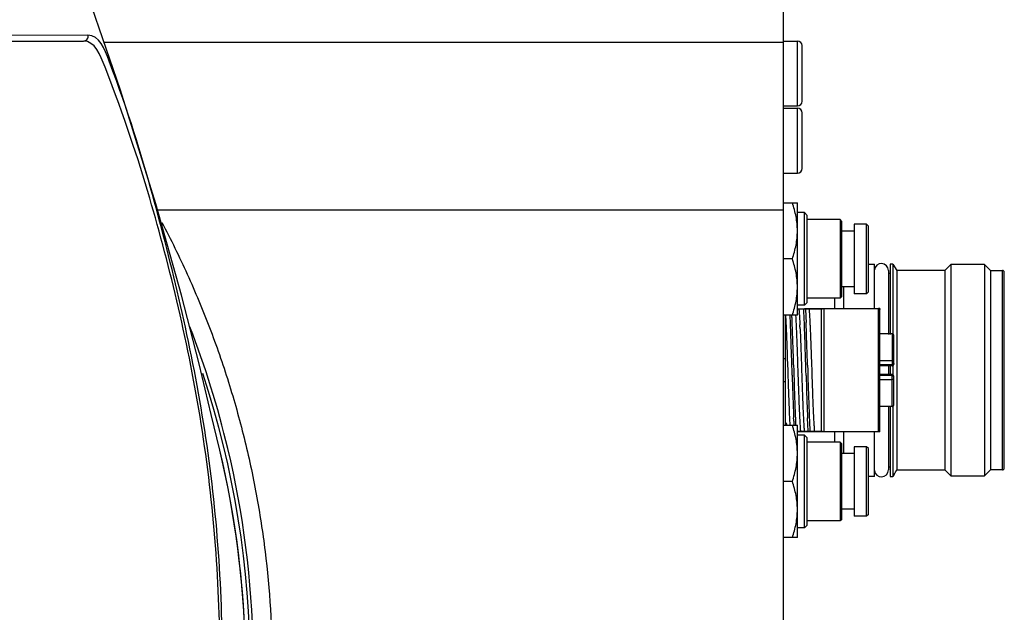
# Model space of a CAD drawing. Header units: millimetres. Extents: x 5828 to 6704, y 123 to 421.
# Tile 54 of 256: x 6414.49 to 6419.79, y 189.58 to 192.77. Entities that reach past the tile are written whole.
import ezdxf

# ---------------------------------------------------------------- set-up
doc = ezdxf.new("R2010")
doc.units = ezdxf.units.MM
doc.layers.add('外形图', color=7, linetype='Continuous')
doc.layers.add('尺寸标注', color=7, linetype='Continuous')
doc.styles.add('微软雅黑', font='msyh.ttc', dxfattribs={"height": 1.5})
doc.dimstyles.new('尺寸标注_1_20比例', dxfattribs={"dimtxt": 1.5, "dimasz": 1.25, "dimexe": 0.5, "dimexo": 0.4, "dimgap": 0.5, "dimtad": 1, "dimdec": 1, "dimlfac": 20, "dimdsep": 46, "dimtxsty": '微软雅黑', "dimcen": 0.09, "dimadec": 0, "dimazin": 0, "dimtp": 0.01, "dimtm": 0.01, "dimtfac": 1, "dimtdec": 1, "dimtofl": 0, "dimtmove": 0, "dimatfit": 3, "dimfxl": 1, "dimtolj": 1, "dimarcsym": 0})

# ---------------------------------------------------------------- blocks, each defined once
blk = doc.blocks.new('*D1102')
at = {"layer": 'Defpoints', "color": 0}
for p in [(6409.4545, 201.6953), (6409.4545, 196.4975), (6406.5795, 189.9086)]:
    blk.add_point(p, dxfattribs=at)
at = {"layer": '尺寸标注', "color": 0, "lineweight": -2}
for p, q in [((6406.5795, 190.3086), (6406.5795, 202.1953)), ((6409.4545, 196.8975), (6409.4545, 202.1953)), ((6405.3295, 201.6953), (6404.0795, 201.6953)), ((6410.7045, 201.6953), (6417.675, 201.6953))]:
    blk.add_line(p, q, dxfattribs=at)
at = {"layer": '尺寸标注', "color": 0}
for points in [[(6405.3295, 201.487), (6405.3295, 201.9037), (6406.5795, 201.6953)], [(6410.7045, 201.9037), (6410.7045, 201.487), (6409.4545, 201.6953)]]:
    blk.add_solid(points, dxfattribs=at)
at = {"layer": '尺寸标注', "color": 0, "insert": (6415.1519, 202.9561), "char_height": 1.5, "attachment_point": 5, "style": '微软雅黑'}
blk.add_mtext('\\A1;\\A1;{\\fAlibaba PuHuiTi 3.0 55 Regular|b0|i0|c134|p18;57.5}', dxfattribs=at)

msp = doc.modelspace()

# ---------------------------------------------------------------- linework, layer by layer
at = {"layer": '外形图', "linetype": 'ByBlock'}
for p, q in [((6418.6045, 185.7086), (6418.6045, 192.8586)), ((6414.8561, 192.6898), (6413.0907, 192.6838)), ((6413.0821, 192.6586), (6414.832, 192.6586)), ((6414.9425, 192.6524), (6418.6045, 192.6524)), ((6418.6045, 192.6586), (6418.6795, 192.6586)), ((6418.6795, 192.3086), (6418.6795, 192.6586)), ((6418.7045, 192.3337), (6418.7045, 192.6336)), ((6418.6045, 192.3086), (6418.6795, 192.3086)), ((6418.6045, 192.2961), (6418.6795, 192.2961)), ((6418.6795, 191.9461), (6418.6795, 192.2961)), ((6418.7045, 191.9712), (6418.7045, 192.2711)), ((6418.6045, 191.9461), (6418.6795, 191.9461)), ((6418.6045, 191.7867), (6418.6795, 191.7867)), ((6418.6795, 191.1805), (6418.6795, 191.7867)), ((6418.6045, 191.7469), (6415.2316, 191.7469)), ((6418.717, 191.7336), (6418.6795, 191.7336)), ((6418.717, 191.2336), (6418.717, 191.7336)), ((6418.732, 191.7186), (6418.717, 191.7336)), ((6418.732, 191.2486), (6418.732, 191.7186)), ((6418.909, 191.6961), (6418.732, 191.6961)), ((6418.909, 191.6961), (6418.909, 191.2711)), ((6418.919, 191.6861), (6418.909, 191.6961)), ((6418.919, 191.2811), (6418.919, 191.6861)), ((6419.052, 191.6711), (6418.9855, 191.6711)), ((6418.9855, 191.6711), (6418.9855, 191.2962)), ((6419.052, 191.2961), (6419.052, 191.6711)), ((6419.062, 191.6611), (6419.052, 191.6711)), ((6418.9855, 191.6336), (6418.919, 191.6336)), ((6419.062, 191.3062), (6419.062, 191.6611)), ((6418.6524, 191.4836), (6418.6045, 191.4836)), ((6419.062, 191.4561), (6419.0945, 191.4561)), ((6419.0945, 191.2161), (6419.0945, 191.4561)), ((6419.1945, 191.4561), (6419.1795, 191.4561)), ((6419.1795, 191.4561), (6419.1795, 191.0761)), ((6419.1945, 191.4561), (6419.1945, 191.0761)), ((6419.1945, 191.4561), (6419.2147, 191.4211)), ((6419.507, 191.4536), (6419.4745, 191.4211)), ((6419.687, 191.4536), (6419.507, 191.4536)), ((6419.507, 191.4536), (6419.507, 190.3136)), ((6419.687, 191.4536), (6419.687, 190.3136)), ((6419.7195, 191.4211), (6419.687, 191.4536)), ((6419.1695, 191.4209), (6419.1695, 191.0761)), ((6419.1695, 191.4061), (6419.1795, 191.4061)), ((6419.4745, 191.4211), (6419.2147, 191.4211)), ((6419.2147, 191.4211), (6419.2148, 190.3474)), ((6419.4745, 191.4211), (6419.4745, 190.3461)), ((6419.7195, 191.4211), (6419.7845, 191.4211)), ((6419.7195, 191.4211), (6419.7195, 190.3461)), ((6419.7845, 190.3461), (6419.7845, 191.4211)), ((6419.7945, 190.3561), (6419.7945, 191.4111)), ((6418.9855, 191.3336), (6418.919, 191.3336)), ((6418.927, 191.3336), (6418.927, 191.2161)), ((6419.052, 191.2961), (6418.9855, 191.2961)), ((6419.062, 191.3061), (6419.052, 191.2961)), ((6418.732, 191.2486), (6418.717, 191.2336)), ((6418.909, 191.2711), (6418.732, 191.2711)), ((6418.8795, 191.2711), (6418.8795, 191.2161)), ((6418.919, 191.2811), (6418.909, 191.2711)), ((6418.717, 191.2336), (6418.6795, 191.2336)), ((6418.6795, 191.2151), (6418.6874, 191.2151)), ((6418.7135, 191.2143), (6418.7229, 191.2143)), ((6418.717, 191.2161), (6419.1232, 191.2161)), ((6418.7436, 191.2151), (6418.8095, 191.2151)), ((6418.8095, 190.5522), (6418.8095, 191.2151)), ((6418.8245, 191.2156), (6419.1145, 191.2156)), ((6418.8245, 190.5517), (6418.8245, 191.2156)), ((6419.1145, 191.2156), (6419.1145, 190.5517)), ((6419.1232, 191.2161), (6419.1245, 191.2111)), ((6419.1245, 190.5562), (6419.1245, 191.2111)), ((6418.6795, 191.1805), (6418.6045, 191.1805)), ((6418.6145, 190.5867), (6418.6145, 191.1805)), ((6419.1896, 191.08), (6419.1245, 191.0806)), ((6419.1896, 191.0795), (6419.1245, 191.0801)), ((6419.1896, 191.08), (6419.1896, 190.9068)), ((6419.1995, 190.9226), (6419.1995, 191.07)), ((6418.6045, 190.9462), (6418.6145, 190.9462)), ((6418.6247, 190.9521), (6418.6248, 190.9467)), ((6418.6248, 190.9467), (6418.627, 190.8841)), ((6419.1896, 190.9342), (6419.1245, 190.9343)), ((6418.627, 190.8841), (6418.628, 190.8525)), ((6418.6497, 190.9082), (6418.6496, 190.9115)), ((6418.6505, 190.8829), (6418.6497, 190.9082)), ((6418.6513, 190.8562), (6418.6505, 190.8829)), ((6418.6589, 190.9118), (6418.659, 190.9085)), ((6418.659, 190.9085), (6418.6598, 190.8832)), ((6418.6598, 190.8832), (6418.6606, 190.8565)), ((6418.6824, 190.9093), (6418.6823, 190.9126)), ((6418.6825, 190.9055), (6418.6824, 190.9093)), ((6418.6832, 190.8839), (6418.6825, 190.9055)), ((6418.6839, 190.8632), (6418.6832, 190.8839)), ((6418.7255, 190.8829), (6418.7246, 190.9101)), ((6418.7263, 190.8551), (6418.7255, 190.8829)), ((6418.734, 190.9104), (6418.7348, 190.8832)), ((6418.7348, 190.8832), (6418.7357, 190.8554)), ((6418.7581, 190.8883), (6418.7573, 190.9105)), ((6418.7582, 190.8839), (6418.7581, 190.8883)), ((6418.7592, 190.8559), (6418.7582, 190.8839)), ((6419.1896, 190.9126), (6419.1245, 190.912)), ((6419.1896, 190.9104), (6419.1245, 190.9099)), ((6419.1896, 190.9068), (6419.1245, 190.9063)), ((6419.1695, 190.9068), (6419.1695, 190.8604)), ((6419.1795, 190.9068), (6419.1795, 190.8604)), ((6419.1945, 190.9068), (6419.1945, 190.8604)), ((6419.1995, 190.9197), (6419.1995, 190.9168)), ((6418.6145, 190.821), (6418.6045, 190.821)), ((6418.628, 190.8525), (6418.6291, 190.821)), ((6418.6841, 190.8594), (6418.6839, 190.8632)), ((6418.6842, 190.8561), (6418.6841, 190.8594)), ((6418.6843, 190.8526), (6418.6842, 190.8561)), ((6418.7593, 190.8526), (6418.7592, 190.8559)), ((6419.1896, 190.8604), (6419.1245, 190.861)), ((6419.1896, 190.8568), (6419.1245, 190.8573)), ((6419.1896, 190.8547), (6419.1245, 190.8552)), ((6419.1245, 190.8329), (6419.1896, 190.8331)), ((6419.1896, 190.6872), (6419.1896, 190.8604)), ((6419.1995, 190.8461), (6419.1995, 190.8504)), ((6419.1995, 190.6973), (6419.1995, 190.8447)), ((6418.6913, 190.6639), (6418.6911, 190.6687)), ((6418.7663, 190.6639), (6418.7661, 190.6687)), ((6419.1896, 190.6878), (6419.1245, 190.6872)), ((6419.1896, 190.6872), (6419.1245, 190.6866)), ((6419.1695, 190.6872), (6419.1695, 190.3463)), ((6419.1795, 190.6872), (6419.1795, 190.3111)), ((6419.1945, 190.6911), (6419.1945, 190.3111)), ((6418.6594, 190.6141), (6418.6589, 190.6262)), ((6418.6597, 190.6091), (6418.6594, 190.6141)), ((6418.6683, 190.6262), (6418.6688, 190.6145)), ((6418.6688, 190.6145), (6418.669, 190.6095)), ((6418.7344, 190.6141), (6418.7339, 190.6262)), ((6418.7433, 190.6262), (6418.7438, 190.6145)), ((6418.6045, 190.5867), (6418.6795, 190.5867)), ((6418.6795, 189.9805), (6418.6795, 190.5867)), ((6419.1232, 190.5511), (6418.6795, 190.5511)), ((6418.6817, 190.5527), (6418.6796, 190.5528)), ((6418.7166, 190.5522), (6418.6978, 190.5522)), ((6418.7467, 190.553), (6418.7374, 190.553)), ((6418.8095, 190.5522), (6418.7728, 190.5522)), ((6419.1145, 190.5517), (6418.8245, 190.5517)), ((6418.8795, 190.5511), (6418.8795, 190.4961)), ((6418.927, 190.5511), (6418.927, 190.4336)), ((6419.0945, 190.3111), (6419.0945, 190.5511)), ((6419.1232, 190.5511), (6419.1245, 190.5561)), ((6418.717, 190.5336), (6418.6795, 190.5336)), ((6418.717, 190.0336), (6418.717, 190.5336)), ((6418.732, 190.5186), (6418.717, 190.5336)), ((6418.732, 190.0486), (6418.732, 190.5186)), ((6418.909, 190.4961), (6418.732, 190.4961)), ((6418.909, 190.4961), (6418.909, 190.0711)), ((6418.919, 190.4861), (6418.909, 190.4961)), ((6418.919, 190.0811), (6418.919, 190.4861)), ((6419.052, 190.4711), (6418.9855, 190.4711)), ((6418.9855, 190.4711), (6418.9855, 190.0962)), ((6419.052, 190.0961), (6419.052, 190.4711)), ((6419.062, 190.4611), (6419.052, 190.4711)), ((6419.062, 190.1062), (6419.062, 190.4611)), ((6418.9855, 190.4336), (6418.919, 190.4336)), ((6419.1795, 190.3611), (6419.1695, 190.3611)), ((6419.2148, 190.3466), (6419.2995, 190.3466)), ((6419.2995, 190.3461), (6419.4745, 190.3461)), ((6419.4745, 190.3461), (6419.507, 190.3136)), ((6419.687, 190.3136), (6419.7195, 190.3461)), ((6419.7845, 190.3461), (6419.7195, 190.3461)), ((6419.0945, 190.3111), (6419.062, 190.3111)), ((6419.1795, 190.3111), (6419.1945, 190.3111)), ((6419.1995, 190.3198), (6419.1945, 190.3111)), ((6419.1999, 190.3205), (6419.1995, 190.3198)), ((6419.2034, 190.3268), (6419.1999, 190.3205)), ((6419.507, 190.3136), (6419.687, 190.3136)), ((6418.6524, 190.2836), (6418.6045, 190.2836)), ((6418.9855, 190.1336), (6418.919, 190.1336)), ((6418.919, 190.0811), (6418.909, 190.0711)), ((6419.052, 190.0961), (6418.9855, 190.0961)), ((6419.062, 190.1061), (6419.052, 190.0961)), ((6418.717, 190.0336), (6418.6795, 190.0336)), ((6418.732, 190.0486), (6418.717, 190.0336)), ((6418.909, 190.0711), (6418.732, 190.0711)), ((6418.6795, 189.9805), (6418.6045, 189.9805))]:
    msp.add_line(p, q, dxfattribs=at)
msp.add_lwpolyline([(6415.5659, 190.4529), (6415.5206, 190.6447), (6415.455, 190.9185), (6415.3604, 191.2887), (6415.2222, 191.7802), (6415.031, 192.3929), (6414.7826, 193.121), (6414.4882, 193.9378)], dxfattribs=at)
for centre, radius, start, end in [((6418.6795, 192.6336), 0.025, 0, 90), ((6418.6795, 192.3336), 0.025, 270, 0), ((6418.6795, 192.2711), 0.025, 0, 90), ((6418.6795, 191.9711), 0.025, 270, 0), ((6419.132, 191.4211), 0.0375, 0, 175.1836), ((6419.7845, 191.4111), 0.01, 359.9976, 90), ((6418.7456, 192.7316), 1.5176, 267.7999, 268.4082), ((6417.0336, 191.0773), 1.6597, 3.6327, 3.8571), ((6418.8011, 194.5806), 3.3675, 268.3397, 268.5101), ((6418.7182, 191.6892), 0.4748, 272.5184, 273.0684), ((6419.114, 191.5102), 0.2946, 270.1028, 270.4921), ((6411.8961, 190.8705), 6.7512, 2.29588, 2.65236), ((6413.2242, 190.9291), 5.4312, 2.4077, 2.6839), ((6411.1544, 190.8405), 7.5029, 2.2956, 2.41979), ((6408.4862, 190.7336), 10.1732, 2.09219, 2.29499), ((6408.5616, 190.7336), 10.1728, 2.09219, 2.29499), ((6410.6843, 189.2853), 5.064, 13.4286, 21.2085), ((6386.1747, 189.9519), 32.4985, 1.69263, 2.03344), ((6411.8829, 190.81), 6.7986, 2.49095, 2.67511), ((6412.2268, 190.8242), 6.4731, 2.49689, 2.68416), ((6386.032, 189.9446), 32.7162, 1.69163, 2.03269), ((6411.9597, 190.8101), 6.7968, 2.49096, 2.67517), ((6419.1895, 191.07), 0.01, 0, 89.5), ((6419.1895, 191.0691), 0.0104, 70.0173, 89.4452), ((6419.19, 191.0698), 0.00944, 0.0445, 29.7742), ((6419.1895, 190.9226), 0.01, 270.5, 0), ((6419.1895, 190.9168), 0.01, 270.5, 0.0001), ((6410.7045, 189.2836), 5.0254, 341.641, 18.3453), ((6450.9616, 191.8101), 32.3244, 181.69101, 182.03752), ((6450.5178, 191.7954), 31.871, 181.68806, 182.03941), ((6450.8664, 191.8044), 32.1541, 181.69181, 182.03813), ((6450.4205, 191.7896), 31.6986, 181.68884, 182.04004), ((6419.1895, 190.8504), 0.01, 359.9999, 89.5), ((6419.1895, 190.8447), 0.01, 0, 89.5), ((6428.7578, 191.031), 10.1069, 182.09903, 182.29537), ((6429.4683, 191.0588), 10.8086, 182.10833, 182.2937), ((6428.8328, 191.031), 10.1069, 182.09903, 182.29537), ((6429.5433, 191.0588), 10.8086, 182.10833, 182.2937), ((6419.1895, 190.6972), 0.01, 270.5, 0.0017), ((6424.0685, 190.8373), 5.4137, 182.4168, 182.6812), ((6424.6251, 190.8618), 5.9614, 182.42528, 182.6658), ((6420.7478, 190.7204), 2.1318, 183.2642, 183.6579), ((6420.9208, 190.7301), 2.2863, 183.2841, 183.6524), ((6418.6396, 189.0354), 1.5179, 87.8, 88.4081), ((6419.114, 190.2608), 0.2909, 89.5305, 89.9053), ((6410.6946, 189.2821), 5.0101, 1.1613, 13.5142), ((6410.7045, 189.2836), 5.0005, 0.6033, 13.5235), ((6410.666, 189.2822), 5.0825, 1.1713, 13.4146), ((6419.132, 190.3461), 0.0375, 184.8164, 0), ((6419.7845, 190.3561), 0.01, 270, 0)]:
    msp.add_arc(centre, radius, start, end, dxfattribs=at)
for points, knots in [([(6414.832, 192.6586), (6414.8393, 192.6586), (6414.8547, 192.6659), (6414.8579, 192.6827), (6414.8561, 192.6898)], [0, 0, 0, 0, 0.499265, 1, 1, 1, 1]), ([(6415.5809, 189.2836), (6415.5809, 189.7244), (6415.5201, 190.5728), (6415.2454, 191.7114), (6415.0634, 192.3143), (6414.9165, 192.6907), (6414.8561, 192.6898)], [0, 0, 0, 0, 0.375859, 0.733834, 0.948482, 1, 1, 1, 1]), ([(6415.568, 189.2836), (6415.568, 189.7221), (6415.5065, 190.5643), (6415.2377, 191.6927), (6415.0388, 192.2887), (6414.8931, 192.6583), (6414.8323, 192.6586)], [0, 0, 0, 0, 0.376709, 0.733974, 0.947737, 1, 1, 1, 1]), ([(6418.6795, 191.6352), (6418.6795, 191.648), (6418.6782, 191.6737), (6418.6727, 191.7119), (6418.664, 191.7497), (6418.6565, 191.7744), (6418.6524, 191.7867)], [0, 0, 0, 0, 0.248856, 0.498275, 0.748607, 1, 1, 1, 1]), ([(6415.2544, 191.6806), (6415.3027, 191.5888), (6415.3713, 191.449), (6415.4541, 191.2587), (6415.5312, 191.0659), (6415.6163, 190.8204), (6415.7003, 190.5201), (6415.7663, 190.2151), (6415.8296, 189.8039), (6415.8486, 189.4916), (6415.8484, 189.2836)], [0, 0, 0, 0, 0.124792, 0.187234, 0.249691, 0.37463, 0.499631, 0.62469, 0.749809, 1, 1, 1, 1]), ([(6418.6524, 191.4836), (6418.6565, 191.4959), (6418.664, 191.5207), (6418.6727, 191.5584), (6418.6782, 191.5967), (6418.6795, 191.6224), (6418.6795, 191.6352)], [0, 0, 0, 0, 0.251394, 0.501726, 0.751144, 1, 1, 1, 1]), ([(6418.6795, 191.3321), (6418.6795, 191.3449), (6418.6782, 191.3706), (6418.6727, 191.4088), (6418.664, 191.4466), (6418.6565, 191.4713), (6418.6524, 191.4836)], [0, 0, 0, 0, 0.248856, 0.498275, 0.748607, 1, 1, 1, 1]), ([(6418.6524, 191.1805), (6418.6606, 191.205), (6418.6709, 191.2425), (6418.6782, 191.2936), (6418.6795, 191.3192), (6418.6795, 191.3321)], [0, 0, 0, 0, 0.501581, 0.751072, 1, 1, 1, 1]), ([(6418.6874, 191.2151), (6418.6878, 191.2111), (6418.6885, 191.2024), (6418.6892, 191.1937), (6418.6895, 191.1889)], [0, 0, 0, 0, 0.452905, 1, 1, 1, 1]), ([(6418.7246, 190.9101), (6418.7237, 190.94), (6418.7219, 190.9978), (6418.7192, 191.0799), (6418.7169, 191.1424), (6418.715, 191.186), (6418.714, 191.2053), (6418.7135, 191.2143)], [0, 0, 0, 0, 0.295302, 0.569929, 0.809195, 0.911434, 1, 1, 1, 1]), ([(6418.7229, 191.2143), (6418.7244, 191.2143), (6418.7298, 191.2145), (6418.7352, 191.2147), (6418.7391, 191.2149)], [0, 0, 0, 0, 0.280335, 1, 1, 1, 1]), ([(6418.7229, 191.2143), (6418.7235, 191.2031), (6418.7247, 191.1787), (6418.7258, 191.1542), (6418.7263, 191.141)], [0, 0, 0, 0, 0.458472, 1, 1, 1, 1]), ([(6418.7457, 191.1889), (6418.7456, 191.1914), (6418.745, 191.2001), (6418.7443, 191.2089), (6418.7436, 191.2151)], [0, 0, 0, 0, 0.285072, 1, 1, 1, 1]), ([(6418.7491, 191.1273), (6418.7486, 191.1385), (6418.7476, 191.1591), (6418.7464, 191.1796), (6418.7457, 191.1889)], [0, 0, 0, 0, 0.545485, 1, 1, 1, 1]), ([(6418.8095, 191.2151), (6418.8124, 191.2152), (6418.8174, 191.2153), (6418.8224, 191.2155), (6418.8245, 191.2156)], [0, 0, 0, 0, 0.574277, 1, 1, 1, 1]), ([(6419.1232, 191.2161), (6419.1231, 191.216), (6419.1228, 191.2159), (6419.1224, 191.2159), (6419.122, 191.2158), (6419.1214, 191.2158), (6419.1207, 191.2157), (6419.1199, 191.2157), (6419.119, 191.2157), (6419.1179, 191.2156), (6419.1171, 191.2156), (6419.1165, 191.2156)], [0, 0, 0, 0, 0.060407, 0.122929, 0.185592, 0.248237, 0.37353, 0.498824, 0.624118, 0.749412, 1, 1, 1, 1]), ([(6418.6151, 191.1801), (6418.616, 191.1655), (6418.6177, 191.1327), (6418.62, 191.0793), (6418.6224, 191.0179), (6418.6239, 190.9747), (6418.6247, 190.9521)], [0, 0, 0, 0, 0.193226, 0.430921, 0.703441, 1, 1, 1, 1]), ([(6418.6496, 190.9115), (6418.6483, 190.9523), (6418.646, 191.0288), (6418.6433, 191.1053), (6418.6419, 191.141)], [0, 0, 0, 0, 0.533515, 1, 1, 1, 1]), ([(6418.6741, 191.1273), (6418.6737, 191.1373), (6418.6727, 191.1558), (6418.6717, 191.1743), (6418.6711, 191.1828)], [0, 0, 0, 0, 0.538625, 1, 1, 1, 1]), ([(6418.6899, 191.1824), (6418.6905, 191.1739), (6418.6915, 191.1556), (6418.6924, 191.1373), (6418.6929, 191.1274)], [0, 0, 0, 0, 0.461814, 1, 1, 1, 1]), ([(6418.6823, 190.9126), (6418.6811, 190.9467), (6418.6789, 191.011), (6418.6764, 191.0753), (6418.6751, 191.1055)], [0, 0, 0, 0, 0.530234, 1, 1, 1, 1]), ([(6418.6938, 191.1063), (6418.6949, 191.0826), (6418.6968, 191.0326), (6418.6996, 190.9547), (6418.7024, 190.8727), (6418.7051, 190.7914), (6418.7079, 190.7153), (6418.7103, 190.6571), (6418.7122, 190.6164), (6418.7136, 190.5913), (6418.715, 190.5703), (6418.716, 190.5577), (6418.7166, 190.5522)], [0, 0, 0, 0, 0.127804, 0.2711, 0.421773, 0.571306, 0.71126, 0.833722, 0.886193, 0.931823, 0.96995, 1, 1, 1, 1]), ([(6418.7573, 190.9105), (6418.7562, 190.9449), (6418.7539, 191.01), (6418.7514, 191.075), (6418.7501, 191.1055)], [0, 0, 0, 0, 0.530278, 1, 1, 1, 1]), ([(6419.196, 191.0771), (6419.1954, 191.0777), (6419.1944, 191.0783), (6419.1933, 191.0788), (6419.193, 191.0789)], [0, 0, 0, 0, 0.748557, 1, 1, 1, 1]), ([(6419.1982, 191.0745), (6419.1978, 191.0752), (6419.1971, 191.0762), (6419.1963, 191.0769), (6419.196, 191.0771)], [0, 0, 0, 0, 0.748093, 1, 1, 1, 1]), ([(6419.1945, 190.9339), (6419.1942, 190.9339), (6419.1925, 190.9341), (6419.1908, 190.9342), (6419.1896, 190.9342)], [0, 0, 0, 0, 0.236477, 1, 1, 1, 1]), ([(6419.1995, 190.9317), (6419.1995, 190.9319), (6419.1992, 190.9323), (6419.1987, 190.9327), (6419.1979, 190.9331), (6419.1965, 190.9335), (6419.1952, 190.9338), (6419.1945, 190.9339)], [0, 0, 0, 0, 0.128888, 0.220843, 0.3348, 0.628693, 1, 1, 1, 1]), ([(6419.1995, 190.9197), (6419.1995, 190.9181), (6419.1985, 190.9148), (6419.196, 190.9125), (6419.1945, 190.9117)], [0, 0, 0, 0, 0.490247, 1, 1, 1, 1]), ([(6418.6291, 190.821), (6418.6305, 190.7795), (6418.6326, 190.7204), (6418.6357, 190.6464), (6418.6374, 190.6139), (6418.6382, 190.5991)], [0, 0, 0, 0, 0.560119, 0.799501, 1, 1, 1, 1]), ([(6418.6911, 190.6687), (6418.6898, 190.6976), (6418.6875, 190.7589), (6418.6854, 190.8202), (6418.6843, 190.8526)], [0, 0, 0, 0, 0.472163, 1, 1, 1, 1]), ([(6418.7661, 190.6687), (6418.7648, 190.6976), (6418.7625, 190.7589), (6418.7604, 190.8202), (6418.7593, 190.8526)], [0, 0, 0, 0, 0.472163, 1, 1, 1, 1]), ([(6419.1945, 190.8334), (6419.1942, 190.8333), (6419.1925, 190.8331), (6419.1908, 190.8331), (6419.1896, 190.8331)], [0, 0, 0, 0, 0.236478, 1, 1, 1, 1]), ([(6419.1963, 190.8544), (6419.196, 190.8546), (6419.1949, 190.8554), (6419.1937, 190.856), (6419.1927, 190.8563)], [0, 0, 0, 0, 0.248423, 1, 1, 1, 1]), ([(6419.1995, 190.8356), (6419.1995, 190.8353), (6419.1992, 190.8349), (6419.1987, 190.8346), (6419.1979, 190.8341), (6419.1965, 190.8337), (6419.1952, 190.8335), (6419.1945, 190.8334)], [0, 0, 0, 0, 0.128858, 0.220809, 0.334767, 0.628673, 1, 1, 1, 1]), ([(6419.1995, 190.8476), (6419.1995, 190.8488), (6419.1989, 190.8514), (6419.1973, 190.8535), (6419.1963, 190.8544)], [0, 0, 0, 0, 0.493767, 1, 1, 1, 1]), ([(6418.6945, 190.599), (6418.6942, 190.6039), (6418.693, 190.6255), (6418.692, 190.6471), (6418.6913, 190.6639)], [0, 0, 0, 0, 0.223502, 1, 1, 1, 1]), ([(6418.7695, 190.599), (6418.7692, 190.6039), (6418.768, 190.6255), (6418.767, 190.6471), (6418.7663, 190.6639)], [0, 0, 0, 0, 0.223502, 1, 1, 1, 1]), ([(6419.1896, 190.6878), (6419.1913, 190.6878), (6419.1947, 190.6887), (6419.1973, 190.6912), (6419.1982, 190.6926)], [0, 0, 0, 0, 0.503452, 1, 1, 1, 1]), ([(6419.1982, 190.6926), (6419.1984, 190.693), (6419.1991, 190.6945), (6419.1995, 190.6962), (6419.1995, 190.6974)], [0, 0, 0, 0, 0.252764, 1, 1, 1, 1]), ([(6418.7374, 190.553), (6418.7371, 190.5575), (6418.736, 190.5778), (6418.7351, 190.5982), (6418.7344, 190.6141)], [0, 0, 0, 0, 0.221667, 1, 1, 1, 1]), ([(6418.7438, 190.6145), (6418.744, 190.6088), (6418.7449, 190.5883), (6418.7459, 190.5678), (6418.7467, 190.553)], [0, 0, 0, 0, 0.277378, 1, 1, 1, 1]), ([(6418.6795, 190.4352), (6418.6795, 190.448), (6418.6782, 190.4737), (6418.6727, 190.5119), (6418.664, 190.5497), (6418.6565, 190.5744), (6418.6524, 190.5867)], [0, 0, 0, 0, 0.248856, 0.498275, 0.748607, 1, 1, 1, 1]), ([(6418.6978, 190.5522), (6418.6972, 190.5589), (6418.6959, 190.5745), (6418.695, 190.5902), (6418.6945, 190.599)], [0, 0, 0, 0, 0.433333, 1, 1, 1, 1]), ([(6418.7374, 190.553), (6418.7334, 190.5529), (6418.7265, 190.5526), (6418.7196, 190.5523), (6418.7166, 190.5522)], [0, 0, 0, 0, 0.564735, 1, 1, 1, 1]), ([(6418.7728, 190.5522), (6418.771, 190.5522), (6418.7623, 190.5526), (6418.7536, 190.5528), (6418.7467, 190.553)], [0, 0, 0, 0, 0.214963, 1, 1, 1, 1]), ([(6418.7728, 190.5522), (6418.7722, 190.5589), (6418.7709, 190.5745), (6418.77, 190.5902), (6418.7695, 190.599)], [0, 0, 0, 0, 0.433333, 1, 1, 1, 1]), ([(6418.8245, 190.5517), (6418.8224, 190.5518), (6418.8174, 190.552), (6418.8124, 190.5521), (6418.8095, 190.5522)], [0, 0, 0, 0, 0.425741, 1, 1, 1, 1]), ([(6419.1232, 190.5511), (6419.1231, 190.5513), (6419.1228, 190.5513), (6419.1224, 190.5514), (6419.1219, 190.5514), (6419.1214, 190.5515), (6419.1207, 190.5515), (6419.1198, 190.5516), (6419.119, 190.5516), (6419.1178, 190.5516), (6419.117, 190.5516), (6419.1164, 190.5516)], [0, 0, 0, 0, 0.060057, 0.12265, 0.1853, 0.247976, 0.37331, 0.498648, 0.623986, 0.749324, 1, 1, 1, 1]), ([(6418.6524, 190.2836), (6418.6565, 190.2959), (6418.664, 190.3207), (6418.6727, 190.3584), (6418.6782, 190.3967), (6418.6795, 190.4224), (6418.6795, 190.4352)], [0, 0, 0, 0, 0.251394, 0.501726, 0.751144, 1, 1, 1, 1]), ([(6419.215, 190.347), (6419.2145, 190.3461), (6419.2134, 190.3443), (6419.2117, 190.3417), (6419.2101, 190.3391), (6419.2086, 190.3364), (6419.2072, 190.3339), (6419.2055, 190.3307), (6419.2042, 190.3283), (6419.2034, 190.3268)], [0, 0, 0, 0, 0.138031, 0.271729, 0.402807, 0.532233, 0.658543, 0.779647, 1, 1, 1, 1]), ([(6419.215, 190.347), (6419.2146, 190.3464), (6419.2132, 190.3439), (6419.2116, 190.3415), (6419.2105, 190.3396)], [0, 0, 0, 0, 0.257657, 1, 1, 1, 1]), ([(6418.6795, 190.1321), (6418.6795, 190.1449), (6418.6782, 190.1706), (6418.6727, 190.2088), (6418.664, 190.2466), (6418.6565, 190.2713), (6418.6524, 190.2836)], [0, 0, 0, 0, 0.248856, 0.498275, 0.748607, 1, 1, 1, 1]), ([(6418.6524, 189.9805), (6418.6606, 190.005), (6418.6709, 190.0425), (6418.6782, 190.0936), (6418.6795, 190.1192), (6418.6795, 190.1321)], [0, 0, 0, 0, 0.501581, 0.751072, 1, 1, 1, 1])]:
    msp.add_open_spline(points, degree=3, knots=knots, dxfattribs=at)
for points in [[(6419.1945, 190.9117), (6419.193, 190.9109), (6419.1913, 190.9105), (6419.1896, 190.9104)], [(6419.1927, 190.8563), (6419.1917, 190.8566), (6419.1906, 190.8568), (6419.1896, 190.8568)]]:
    msp.add_open_spline(points, degree=3, dxfattribs=at)

# ---------------------------------------------------------------- dimensions: what is measured, and where the dimension line sits
at = {"layer": '尺寸标注'}
dim = msp.add_linear_dim(base=(6409.4545, 201.6953), p1=(6406.5795, 189.9086), p2=(6409.4545, 196.4975), text='\\A1;{\\fAlibaba PuHuiTi 3.0 55 Regular|b0|i0|c134|p18;<>}', dimstyle='尺寸标注_1_20比例', dxfattribs=at)
dim.commit()
dim.dimension.update_dxf_attribs({"geometry": '*D1102', "text_midpoint": (6415.1519, 201.6953), "dimtype": 160})

doc.saveas('drawing.dxf')
